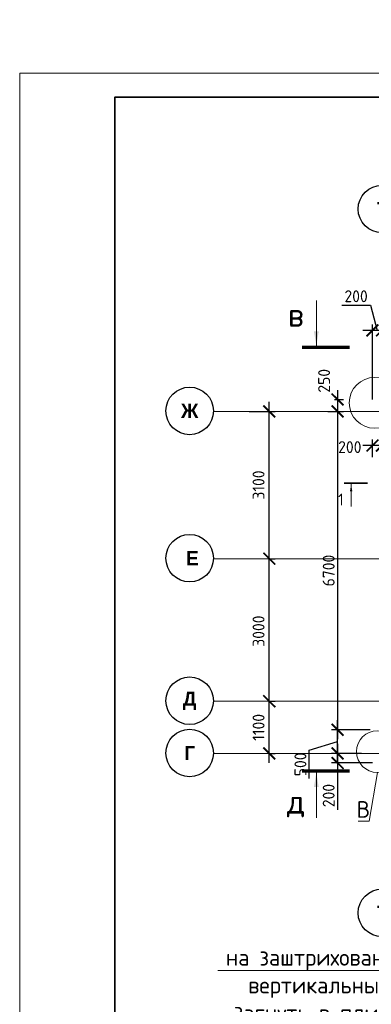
# Model space of a CAD drawing. Header units: millimetres. Extents: x 247266 to 730847, y -636031 to 10052.
# Tile 71 of 256: x 450479 to 457865, y -321142 to -300419. Entities that reach past the tile are written whole.
import ezdxf

# ---------------------------------------------------------------- set-up
doc = ezdxf.new("R2010")
doc.units = ezdxf.units.MM
doc.linetypes.add('______5', pattern=[1100, 800, -100, 100, -100])
doc.linetypes.add('осевая', pattern=[50.8, 31.75, -6.35, 6.35, -6.35])
for name, color, linetype, lineweight in [('Надписи', 7, 'Continuous', 18), ('Оси', 7, '______5', 18), ('ТОНКИЕ', 7, 'Continuous', 9), ('Узлы', 7, 'Continuous', 0)]:
    doc.layers.add(name, color=color, linetype=linetype, lineweight=lineweight)
doc.layers.add('РАЗМЕРЫ', color=7, linetype='Continuous')
doc.layers.add('ТОЛСТЫЕ_ОСНОВНЫЕ', color=7, linetype='Continuous')
doc.styles.add('Century Gothic', font='GOTHIC.TTF')
doc.styles.add('GOST-2.304_Type-B', font='GOST_Common.ttf')
doc.dimstyles.new('СПДС', dxfattribs={"dimscale": 100, "dimtxt": 2.5, "dimasz": 2.5, "dimexe": 1.25, "dimexo": 0, "dimtad": 1, "dimdec": 0, "dimtxsty": 'GOST-2.304_Type-B', "dimblk": 'ARCHTICK', "dimcen": 2.5, "dimdle": 2, "dimadec": 0, "dimazin": 2, "dimtfac": 0.75, "dimtdec": 0, "dimtmove": 1, "dimatfit": 3, "dimfxl": 1, "dimtolj": 1, "dimarcsym": 1})

# ---------------------------------------------------------------- blocks, each defined once
blk = doc.blocks.new('_ArchTick')
at = {"color": 0, "linetype": 'ByBlock', "const_width": 0.15}
blk.add_lwpolyline([(-0.5, -0.5), (0.5, 0.5)], dxfattribs=at)
blk = doc.blocks.new('*D1052')
at = {"layer": 'DEFPOINTS', "color": 0, "ltscale": 100}
for p in [(457094, -308413), (456955, -308663), (457157, -308663)]:
    blk.add_point(p, dxfattribs=at)
at = {"layer": 'РАЗМЕРЫ', "color": 0, "lineweight": -2}
for p, q in [((457157, -308213), (457157, -308863)), ((457094, -308413), (457282, -308413)), ((456955, -308663), (457282, -308663))]:
    blk.add_line(p, q, dxfattribs=at)
at = {"layer": 'РАЗМЕРЫ', "color": 0, "lineweight": -2, "ltscale": 100, "xscale": 250, "yscale": 250, "zscale": 250}
for p, rotation in [((457157, -308413), 90), ((457157, -308663), 270)]:
    blk.add_blockref('_ArchTick', p, dxfattribs=dict(at, rotation=rotation))
at = {"layer": 'РАЗМЕРЫ', "color": 0, "lineweight": 0, "ltscale": 100, "insert": (456873, -308019), "char_height": 250, "attachment_point": 5, "rotation": 90, "style": 'GOST-2.304_Type-B'}
blk.add_mtext('\\A1;250', dxfattribs=at)
blk = doc.blocks.new('*D1053')
at = {"layer": 'DEFPOINTS', "color": 0, "ltscale": 100}
for p in [(457037, -308663), (457157, -315363), (457840, -315363)]:
    blk.add_point(p, dxfattribs=at)
at = {"layer": 'РАЗМЕРЫ', "color": 0, "lineweight": -2}
for p, q in [((457157, -308463), (457157, -315563)), ((457037, -308663), (457282, -308663)), ((457840, -315363), (457032, -315363))]:
    blk.add_line(p, q, dxfattribs=at)
at = {"layer": 'РАЗМЕРЫ', "color": 0, "lineweight": -2, "ltscale": 100, "xscale": 250, "yscale": 250, "zscale": 250}
for p, rotation in [((457157, -308663), 90), ((457157, -315363), 270)]:
    blk.add_blockref('_ArchTick', p, dxfattribs=dict(at, rotation=rotation))
at = {"layer": 'РАЗМЕРЫ', "color": 0, "lineweight": 0, "ltscale": 100, "insert": (456970, -312013), "char_height": 250, "attachment_point": 5, "rotation": 90, "style": 'GOST-2.304_Type-B'}
blk.add_mtext('\\A1;6700', dxfattribs=at)
blk = doc.blocks.new('*D1054')
at = {"layer": 'DEFPOINTS', "color": 0, "ltscale": 100}
for p in [(457663, -315863), (457157, -316063), (457890, -316063)]:
    blk.add_point(p, dxfattribs=at)
at = {"layer": 'РАЗМЕРЫ', "color": 0, "lineweight": -2}
for p, q in [((457157, -315663), (457157, -316263)), ((457663, -315863), (457032, -315863)), ((457890, -316063), (457032, -316063)), ((457157, -316063), (457157, -317048))]:
    blk.add_line(p, q, dxfattribs=at)
at = {"layer": 'РАЗМЕРЫ', "color": 0, "lineweight": -2, "ltscale": 100, "xscale": 250, "yscale": 250, "zscale": 250}
for p, rotation in [((457157, -315863), 90), ((457157, -316063), 270)]:
    blk.add_blockref('_ArchTick', p, dxfattribs=dict(at, rotation=rotation))
at = {"layer": 'РАЗМЕРЫ', "color": 0, "lineweight": 0, "ltscale": 100, "insert": (456970, -316748), "char_height": 250, "attachment_point": 5, "rotation": 90, "style": 'GOST-2.304_Type-B'}
blk.add_mtext('\\A1;200', dxfattribs=at)
blk = doc.blocks.new('*D1072')
at = {"layer": 'DEFPOINTS', "color": 0, "ltscale": 100}
for p in [(457890, -306959), (458090, -308291), (457890, -308413)]:
    blk.add_point(p, dxfattribs=at)
at = {"layer": 'РАЗМЕРЫ', "color": 0, "lineweight": -2}
for p, q in [((457246, -306428), (457846, -306428)), ((457846, -306428), (457990, -306959)), ((457890, -308413), (457890, -306834)), ((458090, -308291), (458090, -306834)), ((458290, -306959), (457690, -306959))]:
    blk.add_line(p, q, dxfattribs=at)
at = {"layer": 'РАЗМЕРЫ', "color": 0, "lineweight": -2, "ltscale": 100, "xscale": 250, "yscale": 250, "zscale": 250, "rotation": 180}
blk.add_blockref('_ArchTick', (457890, -306959), dxfattribs=at)
at = {"layer": 'РАЗМЕРЫ', "color": 0, "lineweight": -2, "ltscale": 100, "xscale": 250, "yscale": 250, "zscale": 250}
blk.add_blockref('_ArchTick', (458090, -306959), dxfattribs=at)
at = {"layer": 'РАЗМЕРЫ', "color": 0, "lineweight": 0, "ltscale": 100, "insert": (457546, -306240), "char_height": 250, "attachment_point": 5, "style": 'GOST-2.304_Type-B'}
blk.add_mtext('\\A1;200', dxfattribs=at)
blk = doc.blocks.new('*D1219')
at = {"layer": 'DEFPOINTS', "color": 0, "ltscale": 100}
for p in [(457890, -309382), (457890, -309627), (458090, -309596)]:
    blk.add_point(p, dxfattribs=at)
at = {"layer": 'РАЗМЕРЫ', "color": 0, "lineweight": -2}
for p, q in [((458290, -309382), (457690, -309382)), ((457890, -309627), (457890, -309257)), ((458090, -309596), (458090, -309257))]:
    blk.add_line(p, q, dxfattribs=at)
at = {"layer": 'РАЗМЕРЫ', "color": 0, "lineweight": -2, "ltscale": 100, "xscale": 250, "yscale": 250, "zscale": 250, "rotation": 180}
blk.add_blockref('_ArchTick', (457890, -309382), dxfattribs=at)
at = {"layer": 'РАЗМЕРЫ', "color": 0, "lineweight": -2, "ltscale": 100, "xscale": 250, "yscale": 250, "zscale": 250}
blk.add_blockref('_ArchTick', (458090, -309382), dxfattribs=at)
at = {"layer": 'РАЗМЕРЫ', "color": 0, "lineweight": 0, "ltscale": 100, "insert": (457414, -309415), "char_height": 250, "attachment_point": 5, "style": 'GOST-2.304_Type-B'}
blk.add_mtext('\\A1;200', dxfattribs=at)
blk = doc.blocks.new('NSY101')
at = {"color": 0, "linetype": 'ByBlock', "lineweight": -2}
blk.add_circle((0, 0), 50, dxfattribs=at)
blk = doc.blocks.new('СЛОЖНЫЙ_ОБЪЕКТ_3')
at = {"layer": 'Оси', "color": 16, "linetype": 'Continuous', "lineweight": 25, "transparency": 33554687, "xscale": 9.999999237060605, "yscale": 9.999999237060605, "zscale": 9.999999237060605}
blk.add_blockref('NSY101', (24563, -989), dxfattribs=at)
at = {"layer": 'Оси', "color": 16, "linetype": 'Continuous', "lineweight": 25, "transparency": 33554687, "insert": (24563, -989), "char_height": 300, "width": 385, "attachment_point": 5, "style": 'Century Gothic'}
blk.add_mtext('\\A1;{\\fCentury Gothic|i0|b1;\\H300.000000;\\W1.000000;\\C16;7}\\P', dxfattribs=at)
blk = doc.blocks.new('СЛОЖНЫЙ_ОБЪЕКТ_26')
at = {"layer": 'Оси', "color": 16, "linetype": 'Continuous', "lineweight": 25, "transparency": 33554687, "xscale": 9.999999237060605, "yscale": 9.999999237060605, "zscale": 9.999999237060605}
blk.add_blockref('NSY101', (-12319, -10797), dxfattribs=at)
at = {"layer": 'Оси', "color": 16, "linetype": 'Continuous', "lineweight": 25, "transparency": 33554687, "insert": (-12319, -10797), "char_height": 300, "width": 345, "attachment_point": 5, "style": 'Century Gothic'}
blk.add_mtext('\\A1;{\\fCentury Gothic|i0|b1;\\H300.000000;\\W1.000000;\\C16;Г}\\P', dxfattribs=at)
blk = doc.blocks.new('СЛОЖНЫЙ_ОБЪЕКТ_27')
at = {"layer": 'Оси', "color": 16, "linetype": 'Continuous', "lineweight": 25, "transparency": 33554687, "xscale": 9.999999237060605, "yscale": 9.999999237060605, "zscale": 9.999999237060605}
blk.add_blockref('NSY101', (-12319, -9697), dxfattribs=at)
at = {"layer": 'Оси', "color": 16, "linetype": 'Continuous', "lineweight": 25, "transparency": 33554687, "insert": (-12319, -9697), "char_height": 300, "width": 470, "attachment_point": 5, "style": 'Century Gothic'}
blk.add_mtext('\\A1;{\\fCentury Gothic|i0|b1;\\H300.000000;\\W1.000000;\\C16;Д}\\P', dxfattribs=at)
blk = doc.blocks.new('СЛОЖНЫЙ_ОБЪЕКТ_28')
at = {"layer": 'Оси', "color": 16, "linetype": 'Continuous', "lineweight": 25, "transparency": 33554687, "xscale": 9.999999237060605, "yscale": 9.999999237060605, "zscale": 9.999999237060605}
blk.add_blockref('NSY101', (-12319, -3597), dxfattribs=at)
at = {"layer": 'Оси', "color": 16, "linetype": 'Continuous', "lineweight": 25, "transparency": 33554687, "insert": (-12319, -3597), "char_height": 300, "width": 540, "attachment_point": 5, "style": 'Century Gothic'}
blk.add_mtext('\\A1;{\\fCentury Gothic|i0|b1;\\H300.000000;\\W1.000000;\\C16;Ж}\\P', dxfattribs=at)
blk = doc.blocks.new('СЛОЖНЫЙ_ОБЪЕКТ_34')
at = {"layer": 'Оси', "color": 16, "linetype": 'Continuous', "lineweight": 25, "transparency": 33554687, "xscale": 9.999999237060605, "yscale": 9.999999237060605, "zscale": 9.999999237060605}
blk.add_blockref('NSY101', (24563, -43009), dxfattribs=at)
at = {"layer": 'Оси', "color": 16, "linetype": 'Continuous', "lineweight": 25, "transparency": 33554687, "insert": (24563, -43009), "char_height": 300, "width": 385, "attachment_point": 5, "style": 'Century Gothic'}
blk.add_mtext('\\A1;{\\fCentury Gothic|i0|b1;\\H300.000000;\\W1.000000;\\C16;7}\\P', dxfattribs=at)
blk = doc.blocks.new('СЛОЖНЫЙ_ОБЪЕКТ_62')
at = {"layer": 'Оси', "color": 16, "linetype": 'Continuous', "lineweight": 25, "transparency": 33554687, "xscale": 9.999999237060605, "yscale": 9.999999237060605, "zscale": 9.999999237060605}
blk.add_blockref('NSY101', (-12319, -6697), dxfattribs=at)
at = {"layer": 'Оси', "color": 16, "linetype": 'Continuous', "lineweight": 25, "transparency": 33554687, "insert": (-12319, -6697), "char_height": 300, "width": 480, "attachment_point": 5, "style": 'Century Gothic'}
blk.add_mtext('\\A1;{\\fCentury Gothic|i0|b1;\\H300.000000;\\W1.000000;\\C16; Е}\\P', dxfattribs=at)
blk = doc.blocks.new('*D1077')
at = {"color": 0, "lineweight": -2}
for p, q in [((455722, -316063), (455722, -314563)), ((455722, -314763), (455847, -314763)), ((455722, -315863), (455847, -315863))]:
    blk.add_line(p, q, dxfattribs=at)
at = {"layer": 'DEFPOINTS', "color": 0, "ltscale": 100}
for p in [(455722, -314763), (455722, -314763), (455722, -315863)]:
    blk.add_point(p, dxfattribs=at)
at = {"color": 0, "lineweight": -2, "ltscale": 100, "xscale": 250, "yscale": 250, "zscale": 250}
for p, rotation in [((455722, -314763), 90), ((455722, -315863), 270)]:
    blk.add_blockref('_ArchTick', p, dxfattribs=dict(at, rotation=rotation))
at = {"color": 0, "lineweight": 0, "ltscale": 100, "insert": (455497, -315313), "char_height": 250, "width": 83333.33, "attachment_point": 5, "rotation": 90, "style": 'GOST-2.304_Type-B'}
blk.add_mtext('\\A1;1100', dxfattribs=at)
blk = doc.blocks.new('*D1078')
at = {"color": 0, "lineweight": -2}
for p, q in [((455722, -314963), (455722, -311563)), ((455722, -311763), (455847, -311763)), ((455722, -314763), (455847, -314763))]:
    blk.add_line(p, q, dxfattribs=at)
at = {"layer": 'DEFPOINTS', "color": 0, "ltscale": 100}
for p in [(455722, -311763), (455722, -311763), (455722, -314763)]:
    blk.add_point(p, dxfattribs=at)
at = {"color": 0, "lineweight": -2, "ltscale": 100, "xscale": 250, "yscale": 250, "zscale": 250}
for p, rotation in [((455722, -311763), 90), ((455722, -314763), 270)]:
    blk.add_blockref('_ArchTick', p, dxfattribs=dict(at, rotation=rotation))
at = {"color": 0, "lineweight": 0, "ltscale": 100, "insert": (455497, -313288), "char_height": 250, "width": 83333.33, "attachment_point": 5, "rotation": 90, "style": 'GOST-2.304_Type-B'}
blk.add_mtext('\\A1;3000', dxfattribs=at)
blk = doc.blocks.new('*D1079')
at = {"color": 0, "lineweight": -2}
for p, q in [((455722, -311963), (455722, -308463)), ((455298, -308663), (455847, -308663)), ((455722, -311763), (455847, -311763))]:
    blk.add_line(p, q, dxfattribs=at)
at = {"layer": 'DEFPOINTS', "color": 0, "ltscale": 100}
for p in [(455298, -308663), (455722, -308663), (455722, -311763)]:
    blk.add_point(p, dxfattribs=at)
at = {"color": 0, "lineweight": -2, "ltscale": 100, "xscale": 250, "yscale": 250, "zscale": 250}
for p, rotation in [((455722, -308663), 90), ((455722, -311763), 270)]:
    blk.add_blockref('_ArchTick', p, dxfattribs=dict(at, rotation=rotation))
at = {"color": 0, "lineweight": 0, "ltscale": 100, "insert": (455497, -310213), "char_height": 250, "width": 83333.33, "attachment_point": 5, "rotation": 90, "style": 'GOST-2.304_Type-B'}
blk.add_mtext('\\A1;3100', dxfattribs=at)
blk = doc.blocks.new('*U3691')
at = {"layer": 'ТОЛСТЫЕ_ОСНОВНЫЕ', "lineweight": 35}
blk.add_lwpolyline([(20, 5), (415, 5), (415, 292), (20, 292)], close=True, dxfattribs=at)
at = {"layer": 'ТОНКИЕ'}
blk.add_lwpolyline([(0, 0), (420, 0), (420, 297), (0, 297)], close=True, dxfattribs=at)
blk = doc.blocks.new('*D2934')
at = {"layer": 'DEFPOINTS', "color": 0, "ltscale": 100}
for p in [(457157, -315363), (457337, -315363), (457663, -315863)]:
    blk.add_point(p, dxfattribs=at)
at = {"layer": 'РАЗМЕРЫ', "color": 0, "lineweight": -2}
for p, q in [((457157, -316063), (457157, -315163)), ((457337, -315363), (457032, -315363)), ((456563, -315791), (457157, -315613)), ((456563, -316392), (456563, -315791)), ((457663, -315863), (457032, -315863))]:
    blk.add_line(p, q, dxfattribs=at)
at = {"layer": 'РАЗМЕРЫ', "color": 0, "lineweight": -2, "ltscale": 100, "xscale": 250, "yscale": 250, "zscale": 250}
for p, rotation in [((457157, -315363), 90), ((457157, -315863), 270)]:
    blk.add_blockref('_ArchTick', p, dxfattribs=dict(at, rotation=rotation))
at = {"layer": 'РАЗМЕРЫ', "color": 0, "lineweight": 0, "ltscale": 100, "insert": (456376, -316092), "char_height": 250, "attachment_point": 5, "rotation": 90, "style": 'GOST-2.304_Type-B'}
blk.add_mtext('\\A1;500', dxfattribs=at)

msp = doc.modelspace()

# ---------------------------------------------------------------- linework, layer by layer
at = {"layer": 'Надписи', "lineweight": 15, "ltscale": 0.3}
for p, q in [((457993.55, -316263.06, -360), (457822.38, -317285.46, -360)), ((457993.55, -316263.06, -360), (457822.38, -317285.46, -360)), ((457993.55, -316263.06, -360), (457822.38, -317285.46, -360)), ((457592.17, -317285.11, -360), (457822.38, -317285.11, -360)), ((457822.38, -317285.46, -360), (457822.28, -317285.46, -360)), ((454644.03, -320433.64, -760), (460807.07, -320433.64, -760))]:
    msp.add_line(p, q, dxfattribs=at)
at = {"layer": 'Надписи'}
for centre, radius in [((457937.04, -308483.25, -360), 534.96), ((457993.55, -315823.58), 439.48)]:
    msp.add_circle(centre, radius, dxfattribs=at)
at = {"layer": 'Оси', "linetype": 'осевая', "lineweight": 0, "ltscale": 0.3, "transparency": 33554687}
for p, q in [((454553.04, -308662.98, -1120), (468697.68, -308662.98, -1120)), ((454553.04, -311762.98, -1120), (468697.68, -311762.98, -1120)), ((454553.04, -314762.98, -1120), (468697.68, -314762.98, -1120)), ((454553.04, -315862.98, -1120), (468697.68, -315862.98, -1120))]:
    msp.add_line(p, q, dxfattribs=at)
at = {"layer": 'Узлы', "linetype": 'Continuous', "lineweight": 0}
for p, q in [((456710.78, -307280.68, -360), (456710.78, -306330.68, -360)), ((457441.96, -310193), (457441.96, -310668)), ((456710.78, -316267.3, -360), (456710.78, -317217.3, -360))]:
    msp.add_line(p, q, dxfattribs=at)
for points, const_width, elevation in [([(456410.78, -307315.68), (457410.78, -307315.68)], 70, -360), ([(457291.96, -310175.5), (457791.96, -310175.5)], 35, 0), ([(456410.78, -316232.3), (457410.78, -316232.3)], 70, -360)]:
    msp.add_lwpolyline(points, dxfattribs=dict(at, const_width=const_width, elevation=elevation))
for points in [[(456710.78, -307280.68, -360), (456660.5, -306980.23, -360), (456761.06, -306980.23, -360)], [(457441.96, -310193), (457416.83, -310343.23), (457467.1, -310343.23)], [(456710.78, -316267.3, -360), (456660.5, -316567.75, -360), (456761.06, -316567.75, -360)]]:
    msp.add_solid(points, dxfattribs=at)

# ---------------------------------------------------------------- block references
at = {"xscale": 100, "yscale": 100, "zscale": 100}
msp.add_blockref('*U3691', (450478.53, -331247.41, 3100), dxfattribs=at)
at = {"layer": 'Оси', "linetype": 'Continuous', "lineweight": 25, "transparency": 33554687}
for name, p in [('СЛОЖНЫЙ_ОБЪЕКТ_3', (433526.8, -303415.16, -1120)), ('СЛОЖНЫЙ_ОБЪЕКТ_28', (466368.11, -305056.07, -1120)), ('СЛОЖНЫЙ_ОБЪЕКТ_62', (466368.11, -305056.07, -1120)), ('СЛОЖНЫЙ_ОБЪЕКТ_27', (466368.11, -305056.07, -1120)), ('СЛОЖНЫЙ_ОБЪЕКТ_26', (466368.11, -305056.07, -1120)), ('СЛОЖНЫЙ_ОБЪЕКТ_34', (433526.8, -276208.8, -1120))]:
    msp.add_blockref(name, p, dxfattribs=at)

# ---------------------------------------------------------------- texts
at = {"layer": 'Надписи', "ltscale": 0.3, "char_height": 350, "attachment_point": 2, "style": 'GOST-2.304_Type-B'}
for s, insert in [('В', (457697.17, -316865.11, -360)), ('на заштрихованном участке \\Pвертикальные стержни\\P загнуть в плиту покрытия', (457712.63, -319978.64, -760))]:
    msp.add_mtext(s, dxfattribs=dict(at, insert=insert))
at = {"layer": 'Узлы', "linetype": 'Continuous', "lineweight": 0, "attachment_point": 5, "style": 'GOST-2.304_Type-B'}
for s, width, gutter_width, insert, char_height in [('в', 723.8798, 25, (456280.78, -306630.68, -360), 500), ('1', 361.9399, 12.5, (457226.96, -310518), 250), ('д', 723.8798, 25, (456280.78, -316917.3, -360), 500)]:
    msp.add_mtext_dynamic_manual_height_columns(s, width=width, gutter_width=gutter_width, heights=[0], dxfattribs=dict(at, insert=insert, char_height=char_height))

# ---------------------------------------------------------------- dimensions: what is measured, and where the dimension line sits
at = {"lineweight": 0}
for base, p1, p2, picture, middle in [((455721.85, -308662.98, -1120), (455721.85, -311762.98, -1120), (455298.32, -308662.98, -1120), '*D1079', (455721.85, -310212.98, -1120)), ((455721.85, -311762.98, -1120), (455721.85, -314762.98, -1120), (455721.85, -311762.98, -1120), '*D1078', (455721.85, -313288.13, -1120)), ((455721.85, -314762.98, -1120), (455721.85, -315862.98, -1120), (455721.85, -314762.98, -1120), '*D1077', (455721.85, -315312.98, -1120))]:
    dim = msp.add_linear_dim(base=base, p1=p1, p2=p2, angle=90, dimstyle='СПДС', override={"dimgap": 1}, dxfattribs=at)
    dim.commit()
    dim.dimension.update_dxf_attribs({"geometry": picture, "text_midpoint": middle, "dimtype": 160})
at = {"layer": 'РАЗМЕРЫ', "lineweight": 0}
dim = msp.add_linear_dim(base=(457890.35, -306958.94, -360), p1=(458090.21, -308291.15, -360), p2=(457890.35, -308412.98, -560), dimstyle='СПДС', dxfattribs=at)
dim.commit()
dim.dimension.update_dxf_attribs({"geometry": '*D1072', "text_midpoint": (457783.62, -306427.69, -360), "dimtype": 160})
for base, p1, p2, picture, middle in [((457157.43, -308662.98, -560), (457093.93, -308412.98, -920), (456955.28, -308662.98, -920), '*D1052', (457060.14, -308019.05, -560)), ((457157.43, -316062.98, -360), (457663.4, -315862.98, -920), (457890.36, -316062.98, -560), '*D1054', (456991.92, -316747.94, -360))]:
    dim = msp.add_linear_dim(base=base, p1=p1, p2=p2, angle=90, dimstyle='СПДС', dxfattribs=at)
    dim.commit()
    dim.dimension.update_dxf_attribs({"geometry": picture, "text_midpoint": middle, "dimtype": 160})
for base, p1, p2, picture, middle in [((457157.43, -315363.47, -360), (457036.8, -308662.98, -560), (457839.66, -315363.47, -560), '*D1053', (456969.56, -312013.22, -360)), ((457157.43, -315363.47), (457663.4, -315862.98, -920), (457337.37, -315363.47, -360), '*D2934', (456375.68, -315853.96))]:
    dim = msp.add_linear_dim(base=base, p1=p1, p2=p2, angle=90, dimstyle='СПДС', dxfattribs=at)
    dim.commit()
    dim.dimension.update_dxf_attribs({"geometry": picture, "text_midpoint": middle})
dim = msp.add_linear_dim(base=(457890.36, -309381.76, -920), p1=(458090.21, -309596.2, -560), p2=(457890.36, -309626.83, -360), dimstyle='СПДС', override={"dimtofl": 0}, dxfattribs=at)
dim.commit()
dim.dimension.update_dxf_attribs({"geometry": '*D1219', "text_midpoint": (457414.17, -309602.16, -920), "dimtype": 160})

doc.saveas('drawing.dxf')
